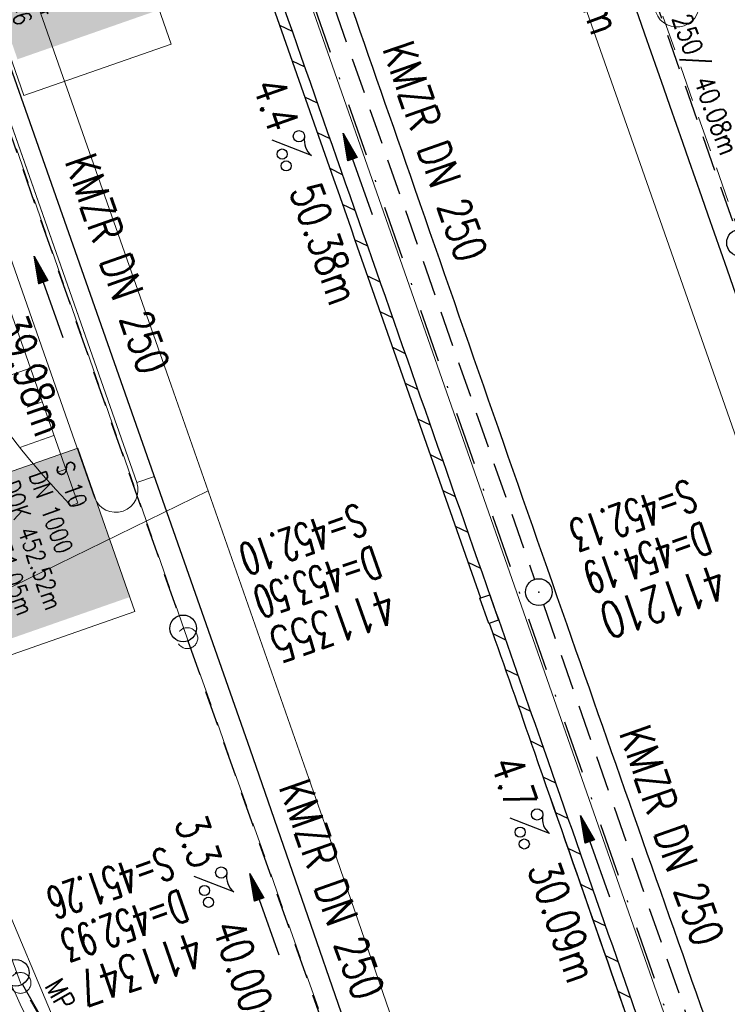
# Model space of a CAD drawing. Extents: x 446577 to 447240, y 443630 to 444842.
# Tile 9 of 71: x 446980 to 447020, y 443775 to 443831. Entities that reach past the tile are written whole.
import ezdxf
from ezdxf.enums import TextEntityAlignment as Align

# ---------------------------------------------------------------- set-up
doc = ezdxf.new("R2010")
doc.units = 0
doc.header["$LTSCALE"] = 2
doc.header["$MEASUREMENT"] = 0
for name, pattern in [('AUSGEZOGEN', [0]), ('GESTRICH-X2', [1.5, 1, -0.5]), ('STRICHPT-X3', [3, 1.5, -0.75, 0, -0.75])]:
    doc.linetypes.add(name, pattern=pattern)
doc.layers.get('0').update_dxf_attribs({"linetype": 'AUSGEZOGEN'})
for name, color, linetype in [('200_ACHSEN', 7, 'CONTINUOUS'), ('ACHSE', 250, 'STRICHPT-X3'), ('Beschriftung', 7, 'CONTINUOUS'), ('FBR', 8, 'CONTINUOUS'), ('GLOBAL', 7, 'CONTINUOUS'), ('Hintergrund', 7, 'CONTINUOUS'), ('Hintergrundplan', 7, 'CONTINUOUS'), ('KANAL', 7, 'GESTRICH-X2'), ('PFEIL', 7, 'CONTINUOUS'), ('SCHACHTNR', 6, 'CONTINUOUS'), ('SCHLITZRINNE', 8, 'AUSGEZOGEN'), ('SCHSYMBOL', 7, 'AUSGEZOGEN'), ('TEXTO', 4, 'CONTINUOUS'), ('TEXTU', 4, 'CONTINUOUS')]:
    doc.layers.add(name, color=color, linetype=linetype)
doc.styles.add('6', font='txt_____.ttf', dxfattribs={"width": 0.8, "height": 1})
doc.styles.add('8', font='txt_____.ttf', dxfattribs={"width": 0.8, "height": 1})
doc.styles.add('ROMANS', font='romans.shx', dxfattribs={"width": 0.8})

# ---------------------------------------------------------------- blocks, each defined once
blk = doc.blocks.new('GST')
at = {"color": 0}
blk.add_circle((0, 0), 0.75, dxfattribs=at)
blk.add_point((0, 0), dxfattribs=at)
blk = doc.blocks.new('10')
blk.add_blockref('GST', (0, 0))
blk = doc.blocks.new('PROM')
blk.add_line((1.566, 1.817), (0.019, 0.015))
for centre, radius in [((0.317, 1.51), 0.317), ((0.943, 0.291), 0.283), ((1.645, 0.287), 0.283)]:
    blk.add_circle(centre, radius)
blk.add_arc((0.992, 2.682), 1.033, 239.1414, 303.3549)
blk = doc.blocks.new('PFEIL2')
at = {"color": 0}
for p, q in [((0.88, 0.002), (-2.401, -0.012)), ((0.881, -0.271), (0.879, 0.276)), ((0.879, 0.276), (2.429, 0.009)), ((0.911, 0.27), (0.879, 0.265)), ((0.965, 0.261), (0.879, 0.246)), ((1.019, 0.252), (0.879, 0.228)), ((1.073, 0.242), (0.879, 0.209)), ((1.127, 0.233), (0.879, 0.191)), ((1.181, 0.224), (0.879, 0.172)), ((1.235, 0.214), (0.879, 0.154)), ((1.289, 0.205), (0.879, 0.135)), ((1.343, 0.196), (0.879, 0.117)), ((1.397, 0.187), (0.879, 0.098)), ((1.451, 0.177), (0.879, 0.08)), ((1.505, 0.168), (0.879, 0.061)), ((1.559, 0.159), (0.88, 0.043)), ((1.613, 0.149), (0.88, 0.024)), ((1.668, 0.14), (0.88, 0.006)), ((1.722, 0.131), (0.88, -0.013)), ((1.776, 0.121), (0.88, -0.031)), ((1.83, 0.112), (0.88, -0.05)), ((1.884, 0.103), (0.88, -0.068)), ((1.938, 0.094), (0.88, -0.087)), ((1.992, 0.084), (0.88, -0.105)), ((2.046, 0.075), (0.88, -0.124)), ((2.1, 0.066), (0.88, -0.142)), ((2.154, 0.056), (0.88, -0.161)), ((2.208, 0.047), (0.88, -0.179)), ((2.262, 0.038), (0.881, -0.198)), ((2.316, 0.029), (0.881, -0.216)), ((2.37, 0.019), (0.881, -0.235)), ((2.424, 0.01), (0.881, -0.253)), ((2.429, 0.009), (0.881, -0.271))]:
    blk.add_line(p, q, dxfattribs=at)
blk = doc.blocks.new('13')
blk.add_lwpolyline([(0.755, 1.218), (-0.748, 1.218), (-0.748, 1.801), (0.755, 1.801)], close=True)
at = {"rotation": 180}
blk.add_blockref('GST', (0, 0), dxfattribs=at)
blk = doc.blocks.new('Schacht')
at = {"color": 18, "lineweight": 9, "true_color": 0x000000}
blk.add_circle((0, 0), 0.779, dxfattribs=at)

msp = doc.modelspace()

# ---------------------------------------------------------------- linework, layer by layer
at = {"layer": '200_ACHSEN', "color": 8, "lineweight": 9, "true_color": 0x7f7f7f}
msp.add_lwpolyline([(446877.093, 444209.207, -0.004255), (446885.419, 444176.323, 0.024318), (446940.471, 443990.561), (446963.136, 443925.819), (447048.746, 443681.27)], format="xyb", dxfattribs=at)
msp.add_lwpolyline([(446877.093, 444209.207, -0.004255), (446885.419, 444176.323, 0.024318), (446940.471, 443990.561), (446963.136, 443925.819), (447048.746, 443681.27)], format="xyb", dxfattribs=at)
at = {"layer": 'ACHSE', "flags": 128}
msp.add_lwpolyline([(446785.2, 444812.39), (446790.978, 444771.625), (446798.52, 444718.411), (446808.52, 444647.862), (446822.553, 444548.851), (446833.078, 444474.594), (446836.586, 444449.841), (446840.095, 444425.088), (446843.603, 444400.336), (446847.111, 444375.583), (446847.688, 444371.511), (446850.727, 444350.846), (446854.65, 444326.156), (446858.882, 444301.517), (446863.422, 444276.933), (446868.271, 444252.408), (446873.427, 444227.946), (446878.889, 444203.55), (446884.657, 444179.224), (446890.729, 444154.973), (446897.105, 444130.8), (446903.784, 444106.709), (446910.765, 444082.704), (446918.046, 444058.788), (446925.627, 444034.965), (446933.506, 444011.239), (446939.848, 443992.83), (446941.674, 443987.611), (446949.933, 443964.015), (446958.191, 443940.418), (446966.45, 443916.822), (446974.708, 443893.225), (446979.199, 443880.392), (446999.483, 443822.435), (447024.259, 443751.646), (447041.503, 443702.373)], dxfattribs=at)
at = {"layer": 'Beschriftung', "color": 18, "lineweight": 9, "true_color": 0x000000}
for points in [[(446984.401, 443840.588), (446988.388, 443829.176), (446980.143, 443826.296), (446976.157, 443837.708), (446984.401, 443840.588)], [(446983.162, 443806.56), (446986.355, 443797.418), (446976.6, 443794.01), (446973.407, 443803.152), (446983.162, 443806.56)]]:
    msp.add_lwpolyline(points, close=True, dxfattribs=at)
at = {"layer": 'FBR'}
for points in [[(446996.335, 443882.82, -0.000011), (446996.834, 443881.391), (447012.742, 443835.838, 0.000388), (447024.088, 443803.43, 0.00025), (447041.743, 443753.205)], [(446981.167, 443880.67, -0.000036), (446985.547, 443868.172, -0.00001), (446990.142, 443855.056, -0.000011), (446994.25, 443843.328, -0.000533), (447001.752, 443821.837, 0.000455), (447010.521, 443796.702, 0.000701), (447018.513, 443773.963, -0.000624), (447027.494, 443748.425, -0.000234), (447028.928, 443744.324, 0.000022), (447043.482, 443702.654, 0.000434)], [(446944.927, 443809.039, 0.01666), (446951.558, 443798.061, 0.023922), (446960.243, 443786.011, 0.001436), (446965.357, 443779.625, 0.003875), (446967.277, 443777.279, 0.002785), (446970.324, 443773.656, -0.000602), (446981.795, 443760.134, -0.0066)]]:
    msp.add_lwpolyline(points, format="xyb", dxfattribs=at)
at = {"layer": 'FBR', "flags": 128}
msp.add_lwpolyline([(446961.903, 443877.94), (446968.147, 443860.134), (446970.628, 443852.863), (446970.799, 443852.274), (446976.341, 443836.546), (446984.571, 443813.112), (446992.782, 443789.739), (447001.122, 443765.641), (447009.39, 443742.174), (447013.083, 443731.651)], dxfattribs=at)
at = {"layer": 'Hintergrund', "color": 254, "lineweight": 18, "true_color": 0xcccccc}
for p, q in [((446980.499, 443811.049), (446977.435, 443809.974)), ((446981.161, 443809.162), (446980.318, 443808.866)), ((446981.823, 443807.274), (446979.913, 443806.606)), ((446982.483, 443805.387), (446982.085, 443805.247)), ((446986.456, 443804.639), (446987.399, 443804.969)), ((446990.456, 443804.175), (446972.439, 443795.369)), ((446982.771, 443803.349), (446983.15, 443803.481))]:
    msp.add_line(p, q, dxfattribs=at)
for points in [[(446877.093, 444209.207, -0.004255), (446885.419, 444176.323, 0.024318), (446940.471, 443990.561), (446963.136, 443925.819), (447048.746, 443681.27)], [(446897.446, 443843.078), (446898.315, 443840.597, 0.197945), (446909.973, 443827.513), (446957.244, 443804.551, -0.198221), (446967.381, 443793.174), (446970.989, 443782.875, 0.096812), (446989.639, 443750.499)], [(447015.501, 443830.97, 1), (447017.86, 443831.797)], [(446982.771, 443803.349, -0.067137), (446974.976, 443814.041)], [(446966.999, 443810.897), (446976.179, 443784.694, 0.045108), (446983.49, 443768.569, 0.044349), (446993.529, 443753.985), (447000.514, 443745.55)], [(446984.096, 443803.812, 1), (446986.456, 443804.639)]]:
    msp.add_lwpolyline(points, format="xyb", dxfattribs=at)
for points in [[(446900.4, 444054.638), (446903.779, 444043.697), (446911.695, 444019.287), (446919.609, 443995.868), (446927.249, 443973.805), (446935.598, 443949.929), (446944.354, 443924.81), (446951.042, 443905.828), (446961.567, 443875.758), (446970.281, 443850.953), (446977.156, 443831.141), (446984.963, 443808.896), (446986.454, 443804.637)], [(446898.011, 444053.9), (446901.395, 444042.943), (446909.321, 444018.501), (446917.243, 443995.058), (446924.887, 443972.983), (446933.238, 443949.104), (446941.995, 443923.984), (446948.684, 443905), (446959.208, 443874.931), (446967.921, 443850.129), (446974.795, 443830.317), (446982.604, 443808.068), (446984.094, 443803.812)], [(446897.056, 444053.605), (446900.442, 444042.641), (446908.372, 444018.187), (446916.297, 443994.735), (446923.943, 443972.654), (446932.294, 443948.774), (446941.051, 443923.653), (446947.74, 443904.668), (446958.264, 443874.6), (446966.976, 443849.799), (446973.851, 443829.987), (446981.661, 443807.737), (446983.15, 443803.481)], [(446967.995, 443812.015), (446972.701, 443798.464), (446978.422, 443782.64), (446982.269, 443773.532), (446985.673, 443766.346), (446994.641, 443754.968)]]:
    msp.add_lwpolyline(points, dxfattribs=at)
at = {"layer": 'Hintergrundplan', "color": 254, "lineweight": 18, "true_color": 0xcccccc}
for p, q in [((446977.156, 443831.141), (446984.963, 443808.896)), ((446980.499, 443811.049), (446977.435, 443809.974)), ((446981.161, 443809.162), (446980.318, 443808.866)), ((446984.963, 443808.896), (446986.454, 443804.637)), ((446981.823, 443807.274), (446979.913, 443806.606)), ((446982.483, 443805.387), (446982.085, 443805.247)), ((446986.456, 443804.639), (446987.399, 443804.969)), ((446990.456, 443804.175), (446972.439, 443795.369)), ((446982.771, 443803.349), (446983.15, 443803.481))]:
    msp.add_line(p, q, dxfattribs=at)
for points in [[(446877.093, 444209.207, -0.004255), (446885.419, 444176.323, 0.024318), (446940.471, 443990.561), (446963.136, 443925.819), (447048.746, 443681.27)], [(446899.976, 444179.391, 0.001546), (446903.93, 444161.861), (446908.525, 444144.055), (446912.882, 444127.913), (446918.765, 444107.026), (446922.569, 444093.896), (446927.62, 444076.867), (446935.177, 444052.278), (446942.57, 444029.614), (446951.169, 444004.253), (446956.716, 443988.311), (446966.684, 443959.664), (446966.957, 443958.807), (446975.917, 443933.166), (446983.534, 443911.428), (446992.934, 443884.62), (447001.361, 443860.438), (447011.029, 443832.77), (447016.491, 443817.181), (447025.514, 443791.385), (447028.583, 443782.756), (447034.062, 443767.029), (447034.957, 443764.566), (447044.02, 443738.609)], [(446897.446, 443843.078), (446898.315, 443840.597, 0.197945), (446909.973, 443827.513), (446957.244, 443804.551, -0.198221), (446967.381, 443793.174), (446970.989, 443782.875, 0.096812), (446989.639, 443750.499)], [(447015.501, 443830.97, 1), (447017.86, 443831.797)], [(446982.771, 443803.349, -0.067137), (446974.976, 443814.041)], [(446966.999, 443810.897), (446976.179, 443784.694, 0.045108), (446983.49, 443768.569, 0.044349), (446993.529, 443753.985), (447000.514, 443745.55)], [(446984.096, 443803.812, 1), (446986.456, 443804.639)]]:
    msp.add_lwpolyline(points, format="xyb", dxfattribs=at)
for points in [[(446868.328, 444185.205), (446873.111, 444166.018), (446874.985, 444158.358), (446879.927, 444139.165), (446884.494, 444122.164), (446890.427, 444100.813), (446894.261, 444087.543), (446899.453, 444069.992), (446907.235, 444044.791), (446915.136, 444020.426), (446923.039, 443997.041), (446930.672, 443974.996), (446939.02, 443951.126), (446947.775, 443926.009), (446954.463, 443907.029), (446964.988, 443876.958), (446973.703, 443852.147), (446980.578, 443832.335), (446988.384, 443810.097), (446997.262, 443784.726), (447004.735, 443762.992), (447021.28, 443716.04)], [(446898.011, 444053.9), (446901.395, 444042.943), (446909.321, 444018.501), (446917.243, 443995.058), (446924.887, 443972.983), (446933.238, 443949.104), (446941.995, 443923.984), (446948.684, 443905), (446959.208, 443874.931), (446967.921, 443850.129), (446974.795, 443830.317), (446982.604, 443808.068), (446984.094, 443803.812)], [(446897.056, 444053.605), (446900.442, 444042.641), (446908.372, 444018.187), (446916.297, 443994.735), (446923.943, 443972.654), (446932.294, 443948.774), (446941.051, 443923.653), (446947.74, 443904.668), (446958.264, 443874.6), (446966.976, 443849.799), (446973.851, 443829.987), (446981.661, 443807.737), (446983.15, 443803.481)], [(446967.995, 443812.015), (446972.701, 443798.464), (446978.422, 443782.64), (446982.269, 443773.532), (446985.673, 443766.346), (446994.641, 443754.968)]]:
    msp.add_lwpolyline(points, dxfattribs=at)
at = {"layer": 'KANAL', "color": 92, "lineweight": 9, "true_color": 0x00b400}
for p, q in [((447020.561, 443817.539, 453.73), (447007.209, 443855.331, 453.477)), ((446989.286, 443795.936, 453.495), (446976.133, 443833.589, 453.34)), ((446979.948, 443776.644, 452.91), (446971.057, 443801.156, 452.524)), ((447002.624, 443758.24, 453.559), (446989.286, 443795.936, 453.495)), ((446988.916, 443760.904, 453.201), (446979.948, 443776.644, 452.91))]:
    msp.add_line(p, q, dxfattribs=at)
at = {"layer": 'KANAL'}
for p, q in [((447007.219, 443855.156), (447019.969, 443818.781)), ((446992.563, 443845.344), (447008.719, 443799.219)), ((446976.125, 443833.5), (446988.813, 443797.188)), ((447009.219, 443797.813), (447018.625, 443770.813)), ((446989.313, 443795.781), (447002.125, 443759.469)), ((446980.063, 443776.563), (446988.344, 443762.094))]:
    msp.add_line(p, q, dxfattribs=at)
at = {"layer": 'SCHLITZRINNE'}
for p, q in [((446994.446, 443830.24), (446995.151, 443829.9)), ((446995.149, 443828.236), (446995.854, 443827.897)), ((446995.851, 443826.233), (446996.556, 443825.894)), ((446996.554, 443824.23), (446997.259, 443823.891)), ((446997.256, 443822.227), (446997.961, 443821.888)), ((446997.959, 443820.224), (446998.664, 443819.885)), ((446998.661, 443818.221), (446999.366, 443817.882)), ((446999.364, 443816.218), (447000.069, 443815.879)), ((447000.066, 443814.215), (447000.771, 443813.876)), ((447000.769, 443812.212), (447001.474, 443811.873)), ((447001.471, 443810.209), (447002.176, 443809.87)), ((447002.174, 443808.206), (447002.878, 443807.866)), ((447002.876, 443806.203), (447003.581, 443805.863)), ((447003.579, 443804.2), (447004.283, 443803.86)), ((447004.281, 443802.197), (447004.986, 443801.857)), ((447004.984, 443800.194), (447005.688, 443799.854)), ((447006.388, 443796.188), (447007.093, 443795.848)), ((447007.09, 443794.185), (447007.794, 443793.846)), ((447007.79, 443792.183), (447008.494, 443791.844)), ((447008.49, 443790.181), (447009.194, 443789.842)), ((447009.189, 443788.18), (447009.893, 443787.841)), ((447009.887, 443786.179), (447010.591, 443785.84)), ((447010.586, 443784.177), (447011.29, 443783.839)), ((447011.284, 443782.176), (447011.988, 443781.837)), ((447011.983, 443780.175), (447012.686, 443779.836)), ((447012.681, 443778.174), (447013.384, 443777.836)), ((447013.379, 443776.173), (447014.082, 443775.835))]:
    msp.add_line(p, q, dxfattribs=at)
at = {"layer": 'SCHLITZRINNE', "flags": 128}
for points in [[(446918.666, 444051.482, 0.001942), (446927.717, 444023.784, 0.002834), (446934.101, 444004.864, 0.000005), (446941.432, 443983.537, 0.000867), (446941.474, 443983.415, 0.000084), (446947.849, 443965.085, 0.000199), (446950.544, 443957.352, 0.000027), (446955.553, 443942.997, 0.000044), (446958.667, 443934.078, 0.000101), (446962.051, 443924.393, 0.000084), (446966.153, 443912.669, 0.000975), (446970.092, 443901.486, -0.001001), (446974.031, 443890.303, -0.000613), (446978.162, 443878.453, 0.000574), (446982.293, 443866.603, 0.000043), (446985.962, 443856.119, 0.000041), (446989.821, 443845.1, 0.000098), (446990.721, 443842.532, -0.000006), (447006.522, 443797.477, -0.000336), (447009.233, 443789.73, -0.000126), (447016.458, 443769.022)], [(446989.517, 443844.295, 0.000074), (446990.199, 443842.349, -0.000028), (447005.687, 443798.185)], [(447006.185, 443796.767, -0.000313), (447008.711, 443789.547, -0.00012), (447015.615, 443769.761, -0.00012)]]:
    msp.add_lwpolyline(points, format="xyb", dxfattribs=at)
at = {"layer": 'SCHLITZRINNE'}
for points in [[(446977.569, 443880.16, -0.000088), (446978.162, 443878.453, 0.000574), (446982.293, 443866.603, 0.000043), (446985.962, 443856.119, 0.000041), (446989.821, 443845.1, 0.000098), (446990.721, 443842.532, -0.000006), (447006.522, 443797.477, -0.000336), (447009.233, 443789.73, -0.000126), (447016.458, 443769.022)], [(447006.185, 443796.767, -0.000313), (447008.711, 443789.547, -0.00012), (447015.595, 443769.818, -0.000126)]]:
    msp.add_lwpolyline(points, format="xyb", dxfattribs=at)
at = {"layer": 'SCHSYMBOL'}
msp.add_lwpolyline([(447006.21, 443798.368), (447006.707, 443796.95), (447006.157, 443796.757), (447005.66, 443798.176)], close=True, dxfattribs=at)

# ---------------------------------------------------------------- block references
at = {"layer": 'KANAL', "xscale": 0.75, "yscale": 0.75}
for p in [(446989.286, 443795.936), (446979.948, 443776.644)]:
    msp.add_blockref('Schacht', p, dxfattribs=at)
at = {"layer": 'PFEIL'}
for p, rotation in [((446998.819, 443821.902), 109.2913000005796), ((446981.519, 443815.02), 109.2535000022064), ((447012.105, 443783.728), 109.2321999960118), ((446993.597, 443780.474), 109.4496000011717)]:
    msp.add_blockref('PFEIL2', p, dxfattribs=dict(at, rotation=rotation))
at = {"layer": 'SCHSYMBOL', "rotation": 289.2892000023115}
for name, p in [('13', (447020.22, 443818.062)), ('GST', (447008.957, 443798.513)), ('10', (446989.054, 443796.48)), ('10', (446979.681, 443777.209))]:
    msp.add_blockref(name, p, dxfattribs=at)
at = {"layer": 'TEXTU'}
for p, rotation in [((446994.006, 443823.819), 289.2913000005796), ((447007.332, 443785.875), 289.2321999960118), ((446989.656, 443782.609), 289.4496000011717)]:
    msp.add_blockref('PROM', p, dxfattribs=dict(at, rotation=rotation))

# ---------------------------------------------------------------- texts
at = {"layer": 'Beschriftung', "color": 18, "true_color": 0x000000, "char_height": 1, "attachment_point": 1, "rotation": 289.2551, "line_spacing_factor": 0.959981, "style": '8', "bg_fill": 1, "box_fill_scale": 1.5, "bg_fill_color": 256, "bg_fill_true_color": 11599800, "bg_fill_transparency": 0}
for s, insert in [('S 40a (Bestand)^JDN 1000^JDOK 453.34m^JR 446975.924^JH 543834.146', (446984.094, 443839.951)), ('S 10^JDN 1000^JDOK 452.52m^JTWL 451.05m^JR 446970.848^JH 543801.713', (446982.855, 443805.923))]:
    msp.add_mtext(s, dxfattribs=dict(at, insert=insert))
at = {"layer": 'Beschriftung', "color": 92, "true_color": 0x00b400, "insert": (446982.234, 443777.006), "char_height": 1.1, "attachment_point": 1, "rotation": 299.6727, "line_spacing_factor": 0.959981, "style": '6'}
msp.add_mtext('MP DN 250/ 18.12m', dxfattribs=at)
at = {"layer": 'GLOBAL', "color": 92, "true_color": 0x00b400, "insert": (447015.927, 443835.252), "char_height": 1.1, "attachment_point": 1, "rotation": 289.4584, "line_spacing_factor": 0.959981, "style": '6'}
msp.add_mtext('MP DN 250/ 40.08m', dxfattribs=at)
at = {"layer": 'SCHACHTNR', "style": 'ROMANS'}
for s, height, width, p in [('S=452.13', 1.8, 0.6, (447017.344, 443804.844)), ('S=452.10', 1.8, 0.6, (446998.856, 443803.493)), ('D=454.19', 1.8, 0.6, (447018.156, 443802.469)), ('D=453.50', 1.8, 0.6, (446999.7, 443801.118)), ('411210', 2, 0.7, (447019, 443800.125)), ('411355', 2, 0.7, (447000.512, 443798.774)), ('S=451.26', 1.8, 0.6, (446988.086, 443784.271)), ('D=452.93', 1.8, 0.6, (446988.899, 443781.896)), ('411347', 2, 0.7, (446989.742, 443779.552))]:
    msp.add_text(s, height=height, rotation=199.2892, dxfattribs=dict(at, width=width)).set_placement(p)
at = {"layer": 'TEXTO', "style": 'ROMANS', "width": 0.75}
for rotation, p in [(289.2913, (447002.297, 443822.884)), (289.2535, (446984.521, 443816.593)), (289.2322, (447015.539, 443784.604)), (289.4496, (446996.519, 443781.583))]:
    msp.add_text('KMZR DN 250', height=1.8, rotation=rotation, dxfattribs=at).set_placement(p, align=Align.CENTER)
at = {"layer": 'TEXTU', "style": 'ROMANS', "width": 0.75}
for s, rotation, p in [('40.06m', 289.3137, (447009.656, 443836.125)), ('4.4', 289.2913, (446992.928, 443826.862)), ('50.38m', 289.2913, (446994.991, 443820.987)), ('39.98m', 289.2535, (446978.536, 443813.639)), ('4.7', 289.2322, (447006.255, 443788.925)), ('3.3', 289.4496, (446988.568, 443785.644)), ('30.09m', 289.2322, (447008.318, 443783.05)), ('40.00m', 289.4496, (446990.661, 443779.769))]:
    msp.add_text(s, height=1.8, rotation=rotation, dxfattribs=at).set_placement(p)

doc.saveas('drawing.dxf')
